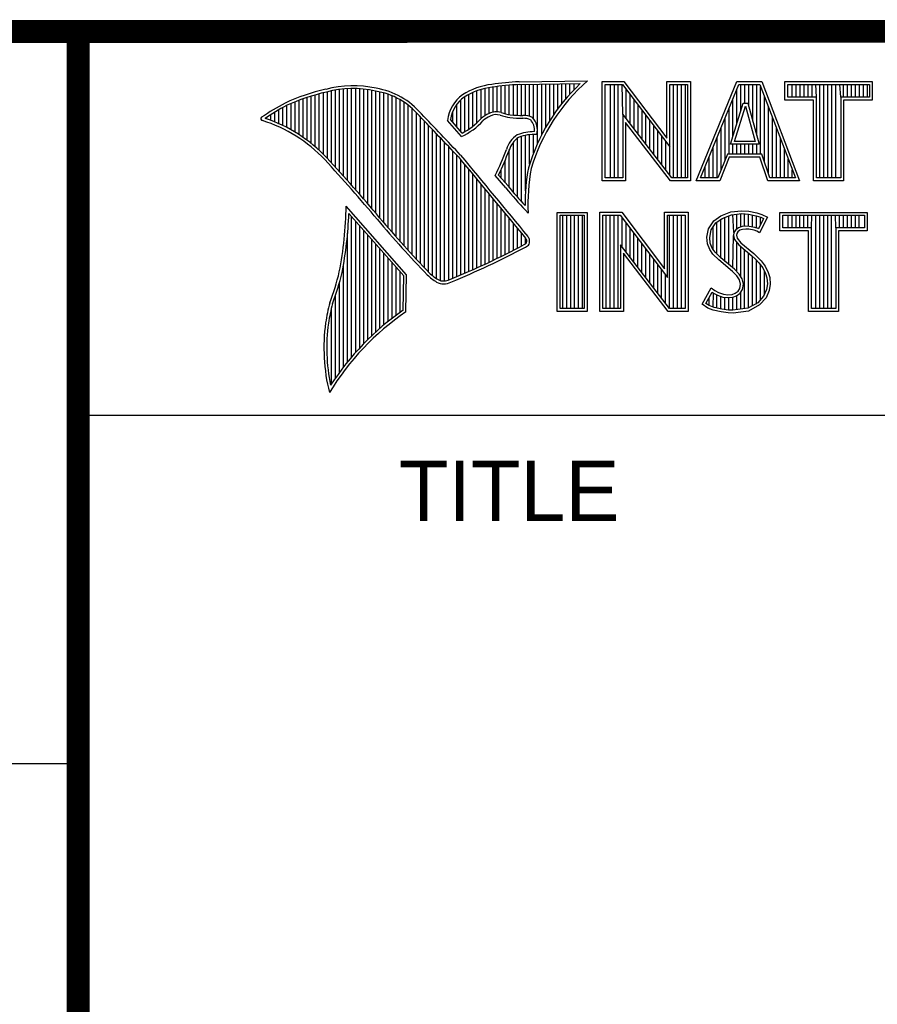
# Model space of a CAD drawing. Header units: inches. Extents: x 0.2 to 16.8, y 0.1 to 10.8.
# Tile 6 of 12: x 13 to 13.8, y 1.1 to 2. Entities that reach past the tile are written whole.
import ezdxf

# ---------------------------------------------------------------- set-up
doc = ezdxf.new("R2010")
doc.units = ezdxf.units.IN
doc.header["$LTSCALE"] = 0.935
doc.header["$MEASUREMENT"] = 0
doc.layers.get('0').update_dxf_attribs({"linetype": 'CONTINUOUS'})
doc.styles.get("Standard").update_dxf_attribs({"font": 'txt', "width": 0.8})

msp = doc.modelspace()

# ---------------------------------------------------------------- linework, layer by layer
at = {"color": 2, "linetype": 'CONTINUOUS'}
for p, q in [((13.06524, 1.96953), (16.74504, 1.96953)), ((13.06524, 1.96953), (13.06524, 0.26053)), ((13.44083, 1.89795), (13.44083, 1.92278)), ((13.44438, 1.89725), (13.44438, 1.9231)), ((13.44794, 1.89688), (13.44794, 1.92337)), ((13.45149, 1.89664), (13.45149, 1.92357)), ((13.45293, 1.92614), (13.51325, 1.92706)), ((13.453, 1.92364), (13.50667, 1.92446)), ((13.45505, 1.8965), (13.45505, 1.92367)), ((13.4586, 1.89642), (13.4586, 1.92372)), ((13.46216, 1.89573), (13.46216, 1.92378)), ((13.46571, 1.8935), (13.46571, 1.92383)), ((13.46926, 1.87203), (13.46926, 1.92389)), ((13.47282, 1.87938), (13.47282, 1.92394)), ((13.47637, 1.88593), (13.47637, 1.92399)), ((13.47993, 1.89186), (13.47993, 1.92405)), ((13.48348, 1.89728), (13.48348, 1.9241)), ((13.48704, 1.90228), (13.48704, 1.92416)), ((13.49059, 1.90692), (13.49059, 1.92421)), ((13.49415, 1.91125), (13.49415, 1.92427)), ((13.4977, 1.9153), (13.4977, 1.92432)), ((13.50125, 1.9191), (13.50125, 1.92437)), ((13.52607, 1.92627), (13.54513, 1.92627)), ((13.52607, 1.83895), (13.52607, 1.92627)), ((13.5286, 1.92374), (13.54388, 1.92374)), ((13.5286, 1.84148), (13.5286, 1.92374)), ((13.53324, 1.84148), (13.53324, 1.92374)), ((13.53672, 1.84148), (13.53672, 1.92374)), ((13.5402, 1.84148), (13.5402, 1.92374)), ((13.54409, 1.89763), (13.54367, 1.92374)), ((13.54388, 1.92374), (13.58542, 1.86899)), ((13.54513, 1.92627), (13.58289, 1.87651)), ((13.58289, 1.92627), (13.60361, 1.92627)), ((13.58289, 1.87651), (13.58289, 1.92627)), ((13.58542, 1.92374), (13.60109, 1.92374)), ((13.58542, 1.86899), (13.58542, 1.92374)), ((13.58885, 1.84148), (13.58885, 1.92374)), ((13.59233, 1.84148), (13.59233, 1.92374)), ((13.5958, 1.84148), (13.5958, 1.92374)), ((13.59928, 1.84148), (13.59928, 1.92374)), ((13.60109, 1.92374), (13.60109, 1.84148)), ((13.60361, 1.92627), (13.60361, 1.83895)), ((13.60876, 1.83899), (13.6444, 1.92621)), ((13.61252, 1.84151), (13.6461, 1.92368)), ((13.6444, 1.92621), (13.66641, 1.92621)), ((13.6461, 1.92368), (13.66467, 1.92368)), ((13.64793, 1.90055), (13.64793, 1.92368)), ((13.65141, 1.90732), (13.65141, 1.92368)), ((13.65489, 1.90431), (13.65489, 1.92368)), ((13.65836, 1.89153), (13.65836, 1.92368)), ((13.66184, 1.87875), (13.66184, 1.92368)), ((13.66467, 1.92368), (13.69586, 1.84151)), ((13.66641, 1.92621), (13.69953, 1.83899)), ((13.68662, 1.92621), (13.76343, 1.92621)), ((13.68662, 1.90994), (13.68662, 1.92621)), ((13.68915, 1.92368), (13.7609, 1.92368)), ((13.68915, 1.91247), (13.68915, 1.92368)), ((13.69312, 1.91247), (13.69312, 1.92368)), ((13.69659, 1.91247), (13.69659, 1.92368)), ((13.70007, 1.91247), (13.70007, 1.92368)), ((13.70354, 1.91247), (13.70354, 1.92368)), ((13.70702, 1.91247), (13.70702, 1.92368)), ((13.71049, 1.91247), (13.71049, 1.92368)), ((13.71434, 1.91247), (13.71397, 1.92368)), ((13.71744, 1.84151), (13.71744, 1.92368)), ((13.72092, 1.84151), (13.72092, 1.92368)), ((13.72439, 1.84151), (13.72439, 1.92368)), ((13.72787, 1.84151), (13.72787, 1.92368)), ((13.73135, 1.84151), (13.73135, 1.92368)), ((13.73571, 1.91247), (13.73482, 1.92368)), ((13.7383, 1.91247), (13.7383, 1.92368)), ((13.74177, 1.91247), (13.74177, 1.92368)), ((13.74525, 1.91247), (13.74525, 1.92368)), ((13.74872, 1.91247), (13.74872, 1.92368)), ((13.7522, 1.91247), (13.7522, 1.92368)), ((13.75567, 1.91247), (13.75567, 1.92368)), ((13.75915, 1.91247), (13.75915, 1.92368)), ((13.7609, 1.92368), (13.7609, 1.91247)), ((13.76343, 1.92621), (13.76343, 1.90994)), ((13.27377, 1.86901), (13.27377, 1.91455)), ((13.27733, 1.86584), (13.27733, 1.91553)), ((13.28088, 1.86243), (13.28088, 1.91642)), ((13.28444, 1.85873), (13.28444, 1.91727)), ((13.28799, 1.85487), (13.28799, 1.91812)), ((13.29154, 1.85098), (13.29154, 1.91881)), ((13.2951, 1.84706), (13.2951, 1.91935)), ((13.29865, 1.84311), (13.29865, 1.91976)), ((13.30221, 1.83913), (13.30221, 1.92002)), ((13.30576, 1.83512), (13.30576, 1.92013)), ((13.30932, 1.83108), (13.30932, 1.92011)), ((13.31287, 1.82701), (13.31287, 1.91995)), ((13.31643, 1.8229), (13.31643, 1.91964)), ((13.31998, 1.81877), (13.31998, 1.91919)), ((13.32353, 1.8146), (13.32353, 1.9186)), ((13.32709, 1.8104), (13.32709, 1.91788)), ((13.33064, 1.80617), (13.33064, 1.91718)), ((13.3342, 1.80197), (13.3342, 1.91628)), ((13.33775, 1.79782), (13.33775, 1.91515)), ((13.40884, 1.88443), (13.40884, 1.91496)), ((13.41239, 1.88698), (13.41239, 1.91671)), ((13.41595, 1.89003), (13.41595, 1.91816)), ((13.4195, 1.89369), (13.4195, 1.91934)), ((13.42306, 1.89637), (13.42306, 1.92027)), ((13.42661, 1.89822), (13.42661, 1.92095)), ((13.43017, 1.89946), (13.43017, 1.92144)), ((13.43372, 1.89972), (13.43372, 1.92195)), ((13.43727, 1.89906), (13.43727, 1.9224)), ((13.54715, 1.89365), (13.54715, 1.91943)), ((13.55062, 1.88913), (13.55062, 1.91485)), ((13.64446, 1.88931), (13.64446, 1.91967)), ((13.66531, 1.86235), (13.66531, 1.92199)), ((13.24889, 1.8858), (13.24889, 1.90537)), ((13.25245, 1.88389), (13.25245, 1.90695)), ((13.256, 1.88183), (13.256, 1.90844)), ((13.25955, 1.87962), (13.25955, 1.90983)), ((13.26311, 1.87724), (13.26311, 1.91114)), ((13.26666, 1.87469), (13.26666, 1.91236)), ((13.27022, 1.87195), (13.27022, 1.9135)), ((13.34131, 1.79371), (13.34131, 1.91378)), ((13.34486, 1.78966), (13.34486, 1.91216)), ((13.34841, 1.78565), (13.34841, 1.91026)), ((13.35197, 1.78168), (13.35197, 1.90806)), ((13.35552, 1.77776), (13.35552, 1.90551)), ((13.39818, 1.88658), (13.39818, 1.90616)), ((13.40173, 1.8824), (13.40173, 1.91011)), ((13.40529, 1.88228), (13.40529, 1.91288)), ((13.5541, 1.88461), (13.5541, 1.91027)), ((13.55757, 1.8801), (13.55757, 1.90569)), ((13.63884, 1.87112), (13.65003, 1.90732)), ((13.64098, 1.87806), (13.64098, 1.91116)), ((13.65003, 1.90732), (13.65407, 1.90732)), ((13.65407, 1.90732), (13.66391, 1.87112)), ((13.66879, 1.85548), (13.66879, 1.91284)), ((13.71181, 1.90994), (13.68662, 1.90994)), ((13.71434, 1.91247), (13.68915, 1.91247)), ((13.71181, 1.83899), (13.71181, 1.90994)), ((13.71434, 1.84151), (13.71434, 1.91247)), ((13.7609, 1.91247), (13.73571, 1.91247)), ((13.73571, 1.91247), (13.73571, 1.84151)), ((13.76343, 1.90994), (13.73824, 1.90994)), ((13.73824, 1.90994), (13.73824, 1.83899)), ((13.23467, 1.89211), (13.23467, 1.89717)), ((13.23823, 1.89072), (13.23823, 1.89937)), ((13.24178, 1.88921), (13.24178, 1.90148)), ((13.24534, 1.88757), (13.24534, 1.90349)), ((13.35908, 1.77389), (13.35908, 1.90255)), ((13.36263, 1.77005), (13.36263, 1.89912)), ((13.39462, 1.89075), (13.39462, 1.89989)), ((13.58728, 1.84148), (13.54409, 1.89763)), ((13.54409, 1.89763), (13.54409, 1.84148)), ((13.56105, 1.87558), (13.56105, 1.90111)), ((13.63751, 1.86235), (13.63751, 1.90266)), ((13.64227, 1.87365), (13.65189, 1.90479)), ((13.65189, 1.90479), (13.65213, 1.90479)), ((13.65213, 1.90479), (13.6606, 1.87365)), ((13.67226, 1.84516), (13.67226, 1.90368)), ((13.23112, 1.89338), (13.23112, 1.89487)), ((13.36619, 1.76626), (13.36619, 1.89522)), ((13.36974, 1.76251), (13.36974, 1.89151)), ((13.40222, 1.87796), (13.39013, 1.89218)), ((13.40289, 1.88104), (13.39274, 1.89296)), ((13.58603, 1.83895), (13.54661, 1.89019)), ((13.54661, 1.89019), (13.54661, 1.83895)), ((13.56452, 1.87106), (13.56452, 1.89653)), ((13.568, 1.86654), (13.568, 1.89195)), ((13.63403, 1.85728), (13.63403, 1.89416)), ((13.67574, 1.84151), (13.67574, 1.89453)), ((13.3733, 1.75881), (13.3733, 1.88779)), ((13.37685, 1.75559), (13.37685, 1.88406)), ((13.3804, 1.75292), (13.3804, 1.88032)), ((13.46216, 1.85354), (13.46216, 1.87953)), ((13.46571, 1.8636), (13.46571, 1.87975)), ((13.57147, 1.86202), (13.57147, 1.88737)), ((13.57495, 1.85751), (13.57495, 1.88279)), ((13.63056, 1.84863), (13.63056, 1.88565)), ((13.67921, 1.84151), (13.67921, 1.88537)), ((13.38396, 1.75121), (13.38396, 1.87658)), ((13.38751, 1.75092), (13.38751, 1.87282)), ((13.44794, 1.82881), (13.44794, 1.87298)), ((13.45149, 1.82467), (13.45149, 1.8764)), ((13.45505, 1.82065), (13.45505, 1.87803)), ((13.4586, 1.83026), (13.4586, 1.87896)), ((13.57843, 1.85299), (13.57843, 1.8782)), ((13.5819, 1.84847), (13.5819, 1.87362)), ((13.62708, 1.84151), (13.62708, 1.87715)), ((13.66391, 1.87112), (13.63884, 1.87112)), ((13.64098, 1.86235), (13.64098, 1.87112)), ((13.6606, 1.87365), (13.64227, 1.87365)), ((13.64446, 1.86235), (13.64446, 1.87112)), ((13.64793, 1.86235), (13.64793, 1.87112)), ((13.65141, 1.86235), (13.65141, 1.87112)), ((13.65489, 1.86235), (13.65489, 1.87112)), ((13.65836, 1.86235), (13.65836, 1.87112)), ((13.66184, 1.86235), (13.66184, 1.87112)), ((13.68269, 1.84151), (13.68269, 1.87622)), ((13.39107, 1.7518), (13.39107, 1.86907)), ((13.39462, 1.75332), (13.39462, 1.8653)), ((13.44438, 1.83308), (13.44438, 1.86652)), ((13.58538, 1.84395), (13.58542, 1.86899)), ((13.62361, 1.84151), (13.62361, 1.86864)), ((13.63607, 1.86235), (13.6277, 1.84151)), ((13.66648, 1.86235), (13.63607, 1.86235)), ((13.67349, 1.84151), (13.66648, 1.86235)), ((13.68616, 1.84151), (13.68616, 1.86706)), ((13.39818, 1.75478), (13.39818, 1.86153)), ((13.40173, 1.75627), (13.40173, 1.85744)), ((13.44083, 1.83724), (13.44083, 1.85725)), ((13.62013, 1.84151), (13.62013, 1.86014)), ((13.63778, 1.85982), (13.6294, 1.83899)), ((13.66466, 1.85982), (13.63778, 1.85982)), ((13.67167, 1.83899), (13.66466, 1.85982)), ((13.68964, 1.84151), (13.68964, 1.85791)), ((13.40529, 1.75779), (13.40529, 1.85313)), ((13.40884, 1.75933), (13.40884, 1.84883)), ((13.43727, 1.84132), (13.43727, 1.84907)), ((13.61666, 1.84151), (13.61666, 1.85163)), ((13.69312, 1.84151), (13.69312, 1.84875)), ((13.41239, 1.76089), (13.41239, 1.84452)), ((13.41595, 1.76248), (13.41595, 1.84021)), ((13.44136, 1.83283), (13.43192, 1.84365)), ((13.44327, 1.83444), (13.4349, 1.84404)), ((13.54661, 1.83895), (13.52607, 1.83895)), ((13.54409, 1.84148), (13.5286, 1.84148)), ((13.60361, 1.83895), (13.58603, 1.83895)), ((13.60109, 1.84148), (13.58728, 1.84148)), ((13.6294, 1.83899), (13.60876, 1.83899)), ((13.6277, 1.84151), (13.61252, 1.84151)), ((13.69953, 1.83899), (13.67167, 1.83899)), ((13.69586, 1.84151), (13.67349, 1.84151)), ((13.73824, 1.83899), (13.71181, 1.83899)), ((13.73571, 1.84151), (13.71434, 1.84151)), ((13.4195, 1.76409), (13.4195, 1.83591)), ((13.42306, 1.76573), (13.42306, 1.83161)), ((13.42661, 1.76739), (13.42661, 1.8273)), ((13.43017, 1.76908), (13.43017, 1.823)), ((13.35405, 1.75643), (13.30096, 1.81676)), ((13.35153, 1.7555), (13.30329, 1.81033)), ((13.43372, 1.7708), (13.43372, 1.8187)), ((13.43727, 1.77254), (13.43727, 1.8144)), ((13.44083, 1.77431), (13.44083, 1.8101)), ((13.46086, 1.81059), (13.45857, 1.8131)), ((13.48648, 1.81126), (13.51278, 1.81126)), ((13.48648, 1.72404), (13.48648, 1.81126)), ((13.51278, 1.81126), (13.51278, 1.72404)), ((13.52409, 1.81135), (13.54315, 1.81135)), ((13.52409, 1.72404), (13.52409, 1.81135)), ((13.54315, 1.81135), (13.58091, 1.76159)), ((13.58091, 1.81135), (13.60163, 1.81135)), ((13.58091, 1.76159), (13.58091, 1.81135)), ((13.60163, 1.81135), (13.60163, 1.72404)), ((13.63031, 1.8082), (13.63901, 1.81165)), ((13.63901, 1.81165), (13.6486, 1.8127)), ((13.63962, 1.80917), (13.64865, 1.81016)), ((13.6486, 1.8127), (13.65505, 1.81225)), ((13.64865, 1.81016), (13.6547, 1.80974)), ((13.65505, 1.81225), (13.6621, 1.81075)), ((13.6621, 1.81075), (13.66645, 1.80925)), ((13.68221, 1.81126), (13.75902, 1.81126)), ((13.68221, 1.79499), (13.68221, 1.81126)), ((13.75902, 1.81126), (13.75902, 1.79499)), ((13.30576, 1.68403), (13.30576, 1.80752)), ((13.30932, 1.68812), (13.30932, 1.80348)), ((13.44438, 1.77611), (13.44438, 1.8058)), ((13.44794, 1.77793), (13.44794, 1.8015)), ((13.48901, 1.80873), (13.51025, 1.80873)), ((13.48901, 1.72656), (13.48901, 1.80873)), ((13.49139, 1.72656), (13.49139, 1.80873)), ((13.49487, 1.72656), (13.49487, 1.80873)), ((13.49835, 1.72656), (13.49835, 1.80873)), ((13.50182, 1.72656), (13.50182, 1.80873)), ((13.5053, 1.72656), (13.5053, 1.80873)), ((13.50877, 1.72656), (13.50877, 1.80873)), ((13.51025, 1.80873), (13.51025, 1.72656)), ((13.52662, 1.80882), (13.5419, 1.80882)), ((13.52662, 1.72656), (13.52662, 1.80882)), ((13.52962, 1.72656), (13.52962, 1.80882)), ((13.5331, 1.72656), (13.5331, 1.80882)), ((13.53658, 1.72656), (13.53658, 1.80882)), ((13.54005, 1.72656), (13.54005, 1.80882)), ((13.5419, 1.80882), (13.58343, 1.75408)), ((13.54353, 1.78086), (13.54353, 1.80667)), ((13.547, 1.77634), (13.547, 1.80209)), ((13.58343, 1.80882), (13.59911, 1.80882)), ((13.58343, 1.75408), (13.58343, 1.80882)), ((13.58523, 1.72656), (13.58523, 1.80882)), ((13.58871, 1.72656), (13.58871, 1.80882)), ((13.59218, 1.72656), (13.59218, 1.80882)), ((13.59566, 1.72656), (13.59566, 1.80882)), ((13.59911, 1.80882), (13.59911, 1.72656)), ((13.61951, 1.79681), (13.62416, 1.8037)), ((13.62189, 1.79581), (13.62601, 1.80192)), ((13.62416, 1.8037), (13.63031, 1.8082)), ((13.62601, 1.80192), (13.63154, 1.80597)), ((13.62694, 1.77451), (13.62694, 1.8026)), ((13.63041, 1.77104), (13.63041, 1.80515)), ((13.63154, 1.80597), (13.63962, 1.80917)), ((13.63389, 1.76816), (13.63389, 1.8069)), ((13.63736, 1.76525), (13.63736, 1.80828)), ((13.6418, 1.79346), (13.64084, 1.80931)), ((13.64431, 1.79666), (13.64431, 1.80969)), ((13.64779, 1.79834), (13.64779, 1.81007)), ((13.65127, 1.79895), (13.65127, 1.80998)), ((13.6547, 1.80974), (13.66143, 1.80831)), ((13.65474, 1.7989), (13.65474, 1.80973)), ((13.65822, 1.7983), (13.65822, 1.80899)), ((13.66143, 1.80831), (13.6655, 1.8069)), ((13.66169, 1.79744), (13.66169, 1.80822)), ((13.66783, 1.80581), (13.66334, 1.79682)), ((13.67125, 1.807), (13.66435, 1.79321)), ((13.66517, 1.80049), (13.66517, 1.80702)), ((13.6655, 1.8069), (13.66783, 1.80581)), ((13.66645, 1.80925), (13.67125, 1.807)), ((13.68474, 1.80873), (13.75649, 1.80873)), ((13.68474, 1.79752), (13.68474, 1.80873)), ((13.6895, 1.79752), (13.6895, 1.80873)), ((13.69297, 1.79752), (13.69297, 1.80873)), ((13.69645, 1.79752), (13.69645, 1.80873)), ((13.69992, 1.79752), (13.69992, 1.80873)), ((13.7034, 1.79752), (13.7034, 1.80873)), ((13.70687, 1.79752), (13.70687, 1.80873)), ((13.70993, 1.79752), (13.71035, 1.80873)), ((13.71382, 1.72656), (13.71382, 1.80873)), ((13.7173, 1.72656), (13.7173, 1.80873)), ((13.72077, 1.72656), (13.72077, 1.80873)), ((13.72425, 1.72656), (13.72425, 1.80873)), ((13.72773, 1.72656), (13.72773, 1.80873)), ((13.7313, 1.79752), (13.7312, 1.80873)), ((13.73468, 1.79752), (13.73468, 1.80873)), ((13.73815, 1.79752), (13.73815, 1.80873)), ((13.74163, 1.79752), (13.74163, 1.80873)), ((13.7451, 1.79752), (13.7451, 1.80873)), ((13.74858, 1.79752), (13.74858, 1.80873)), ((13.75205, 1.79752), (13.75205, 1.80873)), ((13.75649, 1.80873), (13.75649, 1.79752)), ((13.30221, 1.67974), (13.30221, 1.79289)), ((13.31287, 1.69203), (13.31287, 1.79944)), ((13.31643, 1.69577), (13.31643, 1.7954)), ((13.45149, 1.77978), (13.45149, 1.7972)), ((13.45505, 1.78166), (13.45505, 1.7929)), ((13.55048, 1.77182), (13.55048, 1.79751)), ((13.55395, 1.76731), (13.55395, 1.79293)), ((13.61801, 1.78931), (13.61951, 1.79681)), ((13.62056, 1.78919), (13.62189, 1.79581)), ((13.62346, 1.778), (13.62346, 1.79815)), ((13.6418, 1.79346), (13.64155, 1.79096)), ((13.64343, 1.79602), (13.6418, 1.79346)), ((13.64582, 1.79776), (13.64343, 1.79602)), ((13.6453, 1.79426), (13.64425, 1.79261)), ((13.64695, 1.79546), (13.6453, 1.79426)), ((13.649, 1.79869), (13.64582, 1.79776)), ((13.6495, 1.79621), (13.64695, 1.79546)), ((13.65213, 1.79904), (13.649, 1.79869)), ((13.6522, 1.79651), (13.6495, 1.79621)), ((13.65537, 1.79887), (13.65213, 1.79904)), ((13.65505, 1.79636), (13.6522, 1.79651)), ((13.65955, 1.79546), (13.65505, 1.79636)), ((13.66018, 1.79791), (13.65537, 1.79887)), ((13.66195, 1.79471), (13.65955, 1.79546)), ((13.66302, 1.79702), (13.66018, 1.79791)), ((13.66435, 1.79321), (13.66195, 1.79471)), ((13.66334, 1.79682), (13.66302, 1.79702)), ((13.7074, 1.79499), (13.68221, 1.79499)), ((13.70993, 1.79752), (13.68474, 1.79752)), ((13.7074, 1.72404), (13.7074, 1.79499)), ((13.70993, 1.72656), (13.70993, 1.79752)), ((13.75649, 1.79752), (13.7313, 1.79752)), ((13.7313, 1.79752), (13.7313, 1.72656)), ((13.75902, 1.79499), (13.73383, 1.79499)), ((13.73383, 1.79499), (13.73383, 1.72404)), ((13.31998, 1.69935), (13.31998, 1.79136)), ((13.32353, 1.70279), (13.32353, 1.78732)), ((13.4586, 1.78369), (13.4586, 1.7886)), ((13.55743, 1.76279), (13.55743, 1.78835)), ((13.61861, 1.78361), (13.61801, 1.78931)), ((13.62109, 1.78421), (13.62056, 1.78919)), ((13.62281, 1.77971), (13.62109, 1.78421)), ((13.64084, 1.76235), (13.64155, 1.79096)), ((13.64155, 1.79096), (13.64237, 1.78728)), ((13.64237, 1.78728), (13.64605, 1.78273)), ((13.64425, 1.79261), (13.6441, 1.79111)), ((13.6441, 1.79111), (13.6447, 1.78841)), ((13.64431, 1.75909), (13.64431, 1.78487)), ((13.6447, 1.78841), (13.64785, 1.78451)), ((13.64785, 1.78451), (13.6594, 1.77492)), ((13.32709, 1.70609), (13.32709, 1.78328)), ((13.33064, 1.70926), (13.33064, 1.77924)), ((13.5853, 1.72656), (13.5421, 1.78271)), ((13.5421, 1.78271), (13.5421, 1.72656)), ((13.5609, 1.75827), (13.5609, 1.78377)), ((13.56438, 1.75375), (13.56438, 1.77919)), ((13.62056, 1.77852), (13.61861, 1.78361)), ((13.62326, 1.77462), (13.62056, 1.77852)), ((13.62521, 1.77625), (13.62281, 1.77971)), ((13.63021, 1.77124), (13.62521, 1.77625)), ((13.64605, 1.78273), (13.6577, 1.77305)), ((13.64779, 1.75478), (13.64779, 1.78128)), ((13.65127, 1.72649), (13.65127, 1.77839)), ((13.65474, 1.72695), (13.65474, 1.77551)), ((13.3342, 1.7123), (13.3342, 1.77521)), ((13.33775, 1.71523), (13.33775, 1.77117)), ((13.34131, 1.71804), (13.34131, 1.76713)), ((13.58405, 1.72404), (13.54463, 1.77528)), ((13.54463, 1.77528), (13.54463, 1.72404)), ((13.56785, 1.74924), (13.56785, 1.77461)), ((13.57133, 1.74472), (13.57133, 1.77003)), ((13.62851, 1.76937), (13.62326, 1.77462)), ((13.64051, 1.75933), (13.62851, 1.76937)), ((13.64221, 1.76119), (13.63021, 1.77124)), ((13.6577, 1.77305), (13.66075, 1.77)), ((13.65822, 1.72924), (13.65822, 1.77253)), ((13.6594, 1.77492), (13.66255, 1.77177)), ((13.66075, 1.77), (13.66378, 1.76682)), ((13.66169, 1.73062), (13.66169, 1.76901)), ((13.66255, 1.77177), (13.6657, 1.76847)), ((13.66378, 1.76682), (13.66715, 1.76247)), ((13.6657, 1.76847), (13.6693, 1.76383)), ((13.29865, 1.67524), (13.29865, 1.76538)), ((13.34486, 1.72075), (13.34486, 1.76309)), ((13.34841, 1.72336), (13.34841, 1.75905)), ((13.57481, 1.7402), (13.57481, 1.76545)), ((13.57828, 1.73568), (13.57828, 1.76087)), ((13.6444, 1.75543), (13.64051, 1.75933)), ((13.6464, 1.75701), (13.64221, 1.76119)), ((13.66517, 1.73446), (13.66517, 1.76504)), ((13.66715, 1.76247), (13.66965, 1.75748)), ((13.66864, 1.7383), (13.66864, 1.75949)), ((13.6693, 1.76383), (13.672, 1.75843)), ((13.672, 1.75843), (13.67335, 1.75408)), ((13.2951, 1.67051), (13.2951, 1.7497)), ((13.35097, 1.72517), (13.35153, 1.7555)), ((13.35345, 1.72385), (13.35405, 1.75643)), ((13.58176, 1.73117), (13.58176, 1.75628)), ((13.64665, 1.75183), (13.6444, 1.75543)), ((13.64899, 1.75286), (13.6464, 1.75701)), ((13.6477, 1.74808), (13.64665, 1.75183)), ((13.6503, 1.74818), (13.64899, 1.75286)), ((13.66965, 1.75748), (13.67085, 1.7536)), ((13.67085, 1.7536), (13.67126, 1.74834)), ((13.67335, 1.75408), (13.6738, 1.74823)), ((13.61396, 1.73039), (13.62176, 1.74479)), ((13.61728, 1.73122), (13.6226, 1.74105)), ((13.62176, 1.74479), (13.62506, 1.74239)), ((13.6226, 1.74105), (13.62374, 1.74022)), ((13.62506, 1.74239), (13.62836, 1.74074)), ((13.6429, 1.74014), (13.64545, 1.74194)), ((13.64545, 1.74194), (13.64695, 1.74434)), ((13.64695, 1.74434), (13.6477, 1.74808)), ((13.64733, 1.74017), (13.64934, 1.74339)), ((13.64934, 1.74339), (13.6503, 1.74818)), ((13.67046, 1.74326), (13.6679, 1.73749)), ((13.6729, 1.74254), (13.67005, 1.73609)), ((13.67126, 1.74834), (13.67046, 1.74326)), ((13.6738, 1.74823), (13.6729, 1.74254)), ((13.29154, 1.66553), (13.29154, 1.73835)), ((13.61999, 1.72939), (13.61999, 1.73621)), ((13.62346, 1.72778), (13.62374, 1.74022)), ((13.62374, 1.74022), (13.62738, 1.7384)), ((13.62694, 1.72704), (13.62694, 1.73855)), ((13.62738, 1.7384), (13.63214, 1.73676)), ((13.62836, 1.74074), (13.63271, 1.73924)), ((13.63041, 1.72626), (13.63041, 1.73736)), ((13.63214, 1.73676), (13.63657, 1.73625)), ((13.63271, 1.73924), (13.63661, 1.73879)), ((13.63389, 1.72573), (13.63389, 1.73656)), ((13.63657, 1.73625), (13.64078, 1.7366)), ((13.63661, 1.73879), (13.64021, 1.73909)), ((13.63736, 1.72521), (13.63736, 1.73616)), ((13.64021, 1.73909), (13.6429, 1.74014)), ((13.64078, 1.7366), (13.64411, 1.7379)), ((13.64084, 1.72511), (13.64084, 1.73661)), ((13.64411, 1.7379), (13.64733, 1.74017)), ((13.64431, 1.72557), (13.64431, 1.73797)), ((13.64779, 1.72603), (13.64779, 1.74049)), ((13.6679, 1.73749), (13.66275, 1.7318)), ((13.67005, 1.73609), (13.66435, 1.72979)), ((13.28799, 1.66026), (13.28799, 1.7273)), ((13.51278, 1.72404), (13.48648, 1.72404)), ((13.51025, 1.72656), (13.48901, 1.72656)), ((13.54463, 1.72404), (13.52409, 1.72404)), ((13.5421, 1.72656), (13.52662, 1.72656)), ((13.60163, 1.72404), (13.58405, 1.72404)), ((13.59911, 1.72656), (13.5853, 1.72656)), ((13.61891, 1.7271), (13.61396, 1.73039)), ((13.6201, 1.72934), (13.61728, 1.73122)), ((13.62371, 1.72515), (13.61891, 1.7271)), ((13.62445, 1.72757), (13.6201, 1.72934)), ((13.63076, 1.72365), (13.62371, 1.72515)), ((13.63121, 1.72614), (13.62445, 1.72757)), ((13.63676, 1.72275), (13.63076, 1.72365)), ((13.63699, 1.72527), (13.63121, 1.72614)), ((13.64098, 1.72513), (13.63699, 1.72527)), ((13.65394, 1.72684), (13.64098, 1.72513)), ((13.65475, 1.7244), (13.64111, 1.7226)), ((13.66275, 1.7318), (13.65394, 1.72684)), ((13.66435, 1.72979), (13.65475, 1.7244)), ((13.73383, 1.72404), (13.7074, 1.72404)), ((13.7313, 1.72656), (13.70993, 1.72656)), ((13.64111, 1.7226), (13.63676, 1.72275)), ((13.06532, 1.63288), (16.75003, 1.63288)), ((11.48203, 1.32652), (13.06532, 1.32652))]:
    msp.add_line(p, q, dxfattribs=at)
at = {"color": 7, "linetype": 'CONTINUOUS', "const_width": 0.02}
for points in [[(11.47181, 1.97017), (16.75, 1.97072)], [(13.06532, 1.97072), (13.06532, 0.25859)]]:
    msp.add_lwpolyline(points, dxfattribs=at)
at = {"color": 2, "linetype": 'CONTINUOUS'}
for centre, radius, start, end in [((13.43544, 1.8654), 0.05875, 96.30074, 123.16833), ((13.46164, 1.71381), 0.2125, 92.34774, 98.83694), ((13.46164, 1.71381), 0.21, 92.35648, 98.85215), ((13.6217, 1.80282), 0.16742, 133.40156, 163.45729), ((13.6217, 1.80282), 0.16492, 131.11944, 163.41344), ((13.32159, 1.74678), 0.17696, 102.61616, 114.85138), ((13.32159, 1.74678), 0.17445, 102.59854, 114.8293), ((13.30696, 1.83024), 0.0924, 77.28123, 105.0674), ((13.30696, 1.83024), 0.0899, 77.23252, 105.10138), ((13.31672, 1.85517), 0.06355, 40.16477, 80.84234), ((13.31672, 1.85517), 0.06605, 40.23363, 80.77381), ((13.42128, 1.88893), 0.03132, 125.03263, 174.04731), ((13.43544, 1.8654), 0.05625, 96.24482, 123.12649), ((13.34469, 1.72355), 0.20804, 117.93456, 124.56901), ((13.42128, 1.88893), 0.02882, 125.11271, 171.95579), ((13.34469, 1.72355), 0.20554, 117.95333, 124.03672), ((9.40027, -1.90184), 5.49306, 43.24574, 43.76673), ((13.43621, 1.87527), 0.02486, 112.91918, 132.2696), ((13.43297, 1.88573), 0.01401, 72.6167, 117.38928), ((13.43297, 1.88573), 0.01151, 72.93864, 117.86399), ((13.4494, 1.93175), 0.03737, 249.55533, 263.16741), ((13.4494, 1.93175), 0.03487, 249.44206, 263.13397), ((13.45847, 2.02567), 0.12921, 264.12125, 269.07042), ((13.22745, 1.89354), 0.00155, 121.35241, 265.80295), ((13.1892, 1.77053), 0.12731, 43.16665, 72.57035), ((13.1892, 1.77053), 0.12981, 43.16665, 71.84991), ((9.40027, -1.90184), 5.49056, 43.24659, 43.76754), ((13.37956, 1.92888), 0.05573, 293.99221, 318.44329), ((13.37956, 1.92888), 0.05323, 295.99548, 318.5906), ((13.43621, 1.87527), 0.02236, 112.6635, 131.92934), ((13.45847, 2.02567), 0.13171, 264.112, 269.10191), ((13.45706, 1.87884), 0.01764, 64.46566, 92.25069), ((13.45706, 1.87884), 0.01514, 66.31988, 92.50203), ((13.45226, 1.88343), 0.01431, 355.29927, 40.45), ((13.45226, 1.88343), 0.01681, 347.11859, 42.40459), ((13.46381, 1.86004), 0.02298, 122.696, 163.50087), ((13.46628, 1.84233), 0.03993, 89.6555, 111.87276), ((13.46628, 1.84233), 0.03743, 86.37714, 111.50552), ((13.46381, 1.86004), 0.02048, 123.35042, 163.71723), ((13.22645, 1.94562), 0.22937, 333.60713, 339.84173), ((13.22645, 1.94562), 0.23187, 334.02045, 339.86208), ((12.2454, 0.89881), 1.41208, 39.91497, 42.76606), ((12.24514, 0.89858), 1.41493, 39.91549, 42.76646), ((65.65147, 44.96661), 67.738, 219.521915, 219.600266), ((65.65147, 44.96661), 67.7355, 219.521847, 219.600368), ((13.63048, 1.81832), 0.17229, 169.23802, 180.37507), ((13.63048, 1.81832), 0.16979, 169.28062, 182.60745), ((13.73386, 2.07061), 0.37696, 219.10944, 223.08928), ((13.73386, 2.07061), 0.37446, 219.10281, 222.59283), ((12.96474, 1.82251), 0.33627, 349.08552, 359.02075), ((12.96474, 1.82251), 0.33877, 349.0755, 357.93971), ((14.0519, 2.41283), 0.94497, 220.0426, 224.01185), ((14.0519, 2.41283), 0.94247, 220.04277, 224.00772), ((13.45093, 1.79431), 0.0131, 299.25537, 311.26656), ((13.44621, 1.78019), 0.01498, 26.36685, 33.89706), ((13.44509, 1.78607), 0.01457, 353.68959, 3.05291), ((13.44621, 1.78019), 0.01748, 24.6833, 34.32084), ((13.44509, 1.78607), 0.01707, 350.48075, 4.78094), ((13.14464, 2.36485), 0.66065, 291.98682, 298.2489), ((13.14464, 2.36485), 0.66315, 291.99886, 298.25072), ((13.45093, 1.79431), 0.0156, 299.17127, 314.80636), ((13.07775, 1.81151), 0.22347, 339.0707, 346.3663), ((13.07775, 1.81151), 0.22597, 339.10894, 346.38136), ((13.41341, 1.8005), 0.06041, 227.09351, 236.92146), ((13.41341, 1.8005), 0.05791, 227.15939, 236.78824), ((13.38665, 1.762), 0.01361, 242.84885, 298.05148), ((13.38665, 1.762), 0.01111, 243.48954, 298.69918), ((13.49561, 1.6793), 0.2156, 165.93567, 170.68559), ((13.49561, 1.6793), 0.2131, 165.97576, 170.67578), ((13.48781, 1.52939), 0.23636, 124.64296, 148.55647), ((13.48781, 1.52939), 0.23886, 124.95107, 147.09813), ((13.44694, 1.69217), 0.16556, 172.35618, 193.79577), ((13.44694, 1.69217), 0.16306, 172.36898, 191.68679)]:
    msp.add_arc(centre, radius, start, end, dxfattribs=at)

# ---------------------------------------------------------------- texts
msp.add_text('TITLE', height=0.053254, dxfattribs=at).set_placement((13.34735, 1.5397))

doc.saveas('drawing.dxf')
